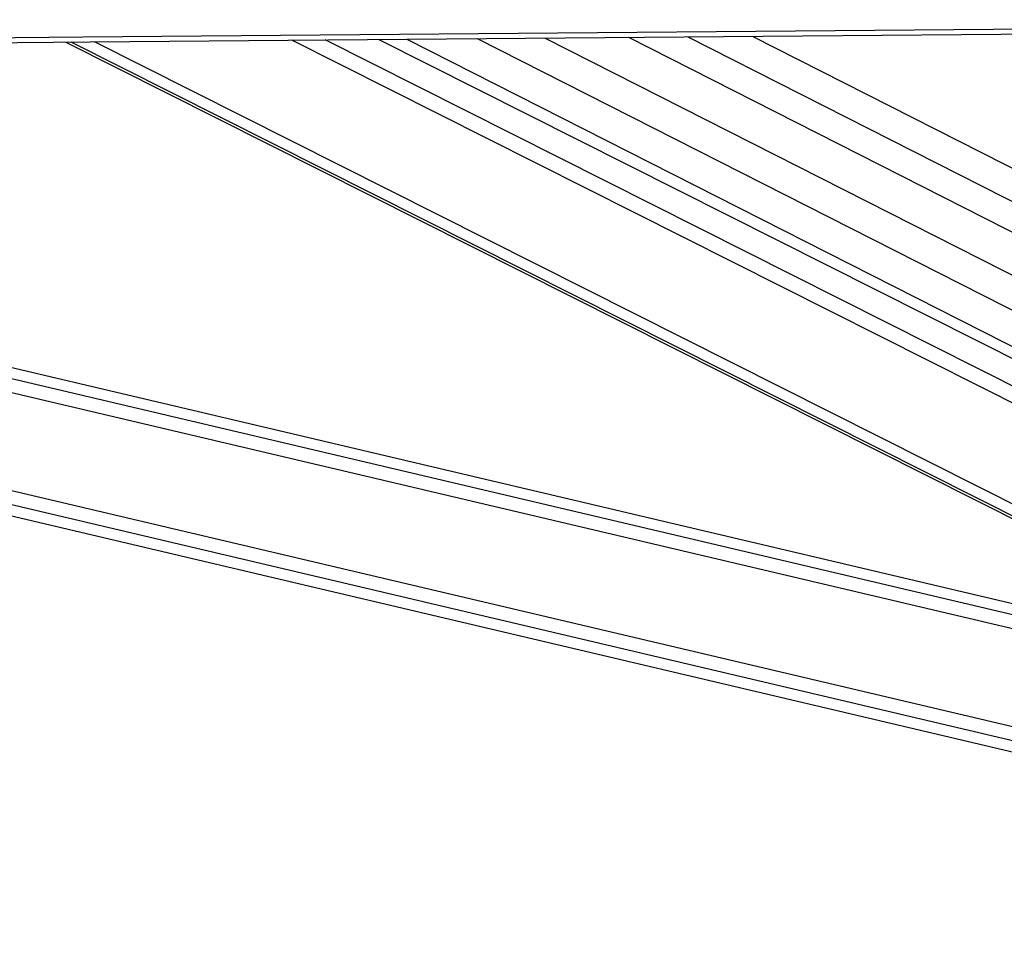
# Paper-space layout 'In Ground Anchor' of a CAD drawing. Header units: millimetres. Extents: x 38476 to 443956, y 10848 to 406945.
# Tile 13 of 71: x 149233 to 158108, y 143756 to 152146. Entities that reach past the tile are written whole.
import ezdxf

# ---------------------------------------------------------------- set-up
doc = ezdxf.new("R2010")
doc.units = ezdxf.units.MM
doc.layers.add('COMPONENT_GEOMETRY', color=7, linetype='Continuous')
doc.styles.add('SLDTEXTSTYLE1', font='TXT', dxfattribs={"width": 0.75})
doc.dimstyles.new('SLDDIMSTYLE0', dxfattribs={"dimtxt": 2500, "dimasz": 165.1, "dimexe": 0, "dimexo": 0.0625, "dimgap": 625, "dimtad": 0, "dimtih": 1, "dimtoh": 1, "dimdec": 0, "dimlfac": 0.02, "dimrnd": 1e-09, "dimzin": 12, "dimdsep": 46, "dimtxsty": 'SLDTEXTSTYLE1', "dimsah": 1, "dimcen": 0.09, "dimadec": 0, "dimazin": 3, "dimtfac": 1, "dimtdec": 0, "dimtofl": 0, "dimtmove": 0, "dimatfit": 3, "dimfxl": 1, "dimfrac": 2, "dimtolj": 1, "dimtzin": 12, "dimarcsym": 0})

# ---------------------------------------------------------------- blocks, each defined once
blk = doc.blocks.new('_D_18')
at = {"layer": 'COMPONENT_GEOMETRY', "color": 7, "ltscale": 50}
for p, q in [((239589.9, 151445.9), (252348.8, 151445.9)), ((252190.1, 151445.9), (252190.1, 98062.1)), ((252190.1, 40709.5), (252190.1, 94093.3)), ((95738.2, 40709.5), (252348.8, 40709.5))]:
    blk.add_line(p, q, dxfattribs=at)
for points in [[(252190.1, 151445.9), (252164.7, 151280.8), (252215.5, 151280.8)], [(252190.1, 40709.5), (252215.5, 40874.6), (252164.7, 40874.6)]]:
    blk.add_solid(points, dxfattribs=at)
at = {"layer": 'COMPONENT_GEOMETRY', "color": 7, "ltscale": 50, "insert": (248495.6, 97316), "char_height": 2500, "attachment_point": 1, "style": 'SLDTEXTSTYLE1'}
blk.add_mtext('2215', dxfattribs=at)

psp = doc.layouts.new('In Ground Anchor')

# ---------------------------------------------------------------- linework, layer by layer
at = {"color": 7, "linetype": 'Continuous', "lineweight": 25, "ltscale": 50}
for p, q in [((149648.5, 151943.6), (161052.8, 146203.6)), ((165242.5, 145537.7), (152466.6, 151968.1)), ((152722.1, 151970.3), (166073.6, 145191.6)), ((153970.9, 151981.2), (167294, 145216.9)), ((131712.8, 151788.4), (163836.4, 144211.3)), ((164134.8, 145476.6), (137175.5, 151835.6))]:
    psp.add_line(p, q, dxfattribs=at)
at = {"color": 8, "linetype": 'Continuous', "lineweight": 25, "ltscale": 50}
for p, q in [((161143.3, 146182.2), (149695.8, 151944)), ((161545.5, 146087.3), (149905.9, 151945.8)), ((164875.1, 145322.4), (151685.1, 151961.3)), ((164984.3, 145421.1), (151985.1, 151963.9)), ((153357.3, 151975.8), (166368.9, 145369.7)), ((154719.4, 151987.7), (167293.5, 145603.7)), ((155256.1, 151992.3), (167293.1, 145881)), ((155836.9, 151997.4), (167292.7, 146181.2)), ((163858.8, 144305.8), (132120.9, 151791.9)), ((163887, 144425.5), (132637.8, 151796.4)), ((164084.2, 145261.3), (136246.4, 151827.5)), ((164112.4, 145381.2), (136764, 151832))]:
    psp.add_line(p, q, dxfattribs=at)
at = {"color": 7, "linetype": 'Continuous', "lineweight": 25, "ltscale": 50, "flags": 128}
for points in [[(130526.1, 151824.1), (132667.7, 151842.5), (134809.4, 151861), (136951, 151879.5), (139092.6, 151898), (141234.2, 151916.6), (143375.9, 151935.1), (147659.1, 151972.2), (149800.7, 151990.8), (151942.4, 152009.4), (154084, 152028), (156225.6, 152046.6), (158367.2, 152065.3), (160508.9, 152083.9), (162650.5, 152102.6), (164792.1, 152121.3), (167658.9, 152146.3)], [(130592.9, 151778.7), (132734.6, 151797.2), (134876.2, 151815.7), (137017.8, 151834.2), (139159.4, 151852.7), (141301.1, 151871.3), (143442.7, 151889.8), (145584.3, 151908.4), (149867.6, 151945.5), (152009.2, 151964.1), (154150.8, 151982.7), (156292.4, 152001.4), (158434.1, 152020), (160575.7, 152038.7), (162717.3, 152057.3), (164858.9, 152076), (167658.8, 152100.5)]]:
    psp.add_lwpolyline(points, dxfattribs=at)

# ---------------------------------------------------------------- dimensions: what is measured, and where the dimension line sits
at = {"layer": 'COMPONENT_GEOMETRY', "color": 7, "ltscale": 50}
dim = psp.add_linear_dim(base=(252190.1, 40709.5), p1=(239526.4, 151445.9), p2=(95674.7, 40709.5), angle=90, dimstyle='SLDDIMSTYLE0', dxfattribs=at)
dim.commit()
dim.dimension.update_dxf_attribs({"geometry": '_D_18', "text_midpoint": (252190.1, 96077.7), "dimtype": 160})

doc.saveas('drawing.dxf')
